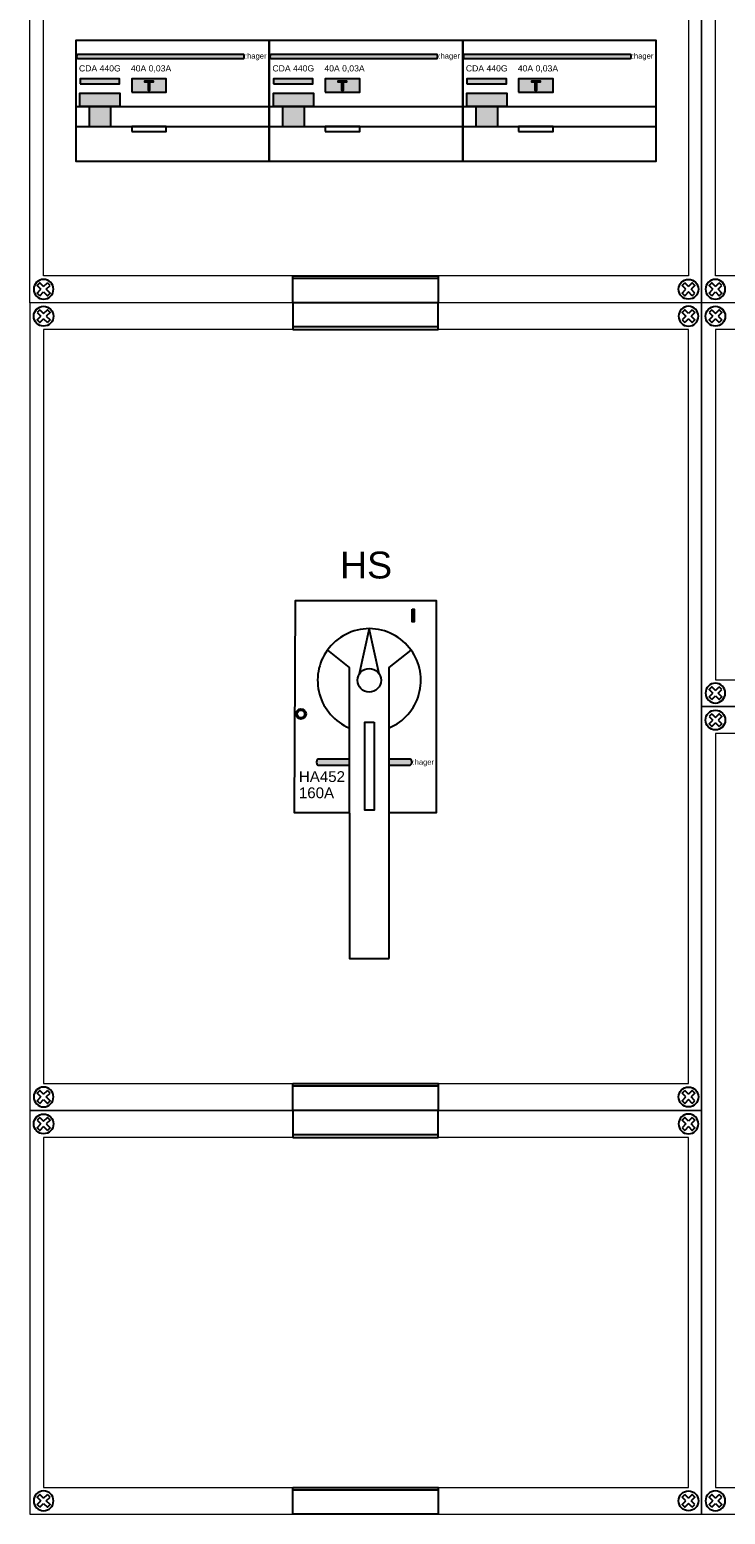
# Model space of a CAD drawing. Header units: millimetres. Extents: x -28926 to 10786, y -11879 to 29672.
# Tile 5 of 24: x -28926 to -26337, y 18870 to 24393. Entities that reach past the tile are written whole.
import ezdxf
from ezdxf.enums import TextEntityAlignment as Align

# ---------------------------------------------------------------- set-up
doc = ezdxf.new("R2010")
doc.units = ezdxf.units.MM
doc.header["$LTSCALE"] = 100
for name, color, linetype in [('EL$6----', 7, 'Continuous'), ('EL6112--', 7, 'Continuous'), ('PDF_Geometry', 7, 'Continuous')]:
    doc.layers.add(name, color=color, linetype=linetype)
doc.styles.add('Arial', font='arial.ttf')

# ---------------------------------------------------------------- blocks, each defined once
blk = doc.blocks.new('schroef')
at = {"layer": 'EL6112--', "color": 0}
for p, q in [((-23.8, 13.9), (-13.9, 23.8)), ((-9.9, 0), (-23.8, 13.9)), ((0, 9.9), (-13.9, 23.8)), ((23.8, -13.9), (9.9, 0)), ((13.9, -23.8), (0, -9.9)), ((13.9, -23.8), (23.8, -13.9))]:
    blk.add_line(p, q, dxfattribs=at)
for points in [[(0, -9.9), (-13.9, -23.8), (-23.8, -13.9), (-9.9, 0)], [(0, 9.9), (13.9, 23.8), (23.8, 13.9), (9.9, 0)]]:
    blk.add_lwpolyline(points, dxfattribs=at)
blk.add_circle((0, 0), 36.8, dxfattribs=at)
blk = doc.blocks.new('*U18')
for points in [[(979.6, -100.1), (1520.8, -100.1), (1520.8, 0), (979.6, 0)], [(979.6, -2904.4), (1520.8, -2904.4), (1520.8, -3004.5), (979.6, -3004.5)]]:
    blk.add_lwpolyline(points, close=True)
for points in [[(1520.8, -90.1), (979.6, -90.1)], [(1520.8, -2914.4), (979.6, -2914.4)]]:
    blk.add_lwpolyline(points)
at = {"layer": 'PDF_Geometry', "lineweight": 5}
for points in [[(2500.4, 0), (0, 0), (0, -3004.5), (2500.4, -3004.5)], [(2452.2, -100.1), (51.9, -100.1), (51.9, -2904.4), (2452.2, -2904.4)]]:
    blk.add_lwpolyline(points, close=True, dxfattribs=at)
at = {"rotation": 180}
blk.add_blockref('schroef', (51.9, -50.1), dxfattribs=at)
at = {"xscale": -1, "rotation": 180}
blk.add_blockref('schroef', (2452.2, -50.1), dxfattribs=at)
at = {"xscale": -1}
blk.add_blockref('schroef', (51.9, -2954.4), dxfattribs=at)
blk.add_blockref('schroef', (2452.2, -2954.4))
blk = doc.blocks.new('*U19')
for points in [[(979.6, -100.1), (1520.8, -100.1), (1520.8, 0), (979.6, 0)], [(979.6, -1402.2), (1520.8, -1402.2), (1520.8, -1502.3), (979.6, -1502.3)]]:
    blk.add_lwpolyline(points, close=True)
for points in [[(1520.8, -90.1), (979.6, -90.1)], [(1520.8, -1412.2), (979.6, -1412.2)]]:
    blk.add_lwpolyline(points)
at = {"layer": 'PDF_Geometry', "lineweight": 5}
for points in [[(2500.4, 0), (0, 0), (0, -1502.3), (2500.4, -1502.3)], [(2452.2, -100.1), (51.9, -100.1), (51.9, -1402.2), (2452.2, -1402.2)]]:
    blk.add_lwpolyline(points, close=True, dxfattribs=at)
at = {"rotation": 180}
blk.add_blockref('schroef', (51.9, -50.1), dxfattribs=at)
at = {"xscale": -1, "rotation": 180}
blk.add_blockref('schroef', (2452.2, -50.1), dxfattribs=at)
at = {"xscale": -1}
blk.add_blockref('schroef', (51.9, -1452.1), dxfattribs=at)
blk.add_blockref('schroef', (2452.2, -1452.1))
blk = doc.blocks.new('*U14')
for points in [[(979.6, -100.1), (1520.8, -100.1), (1520.8, 0), (979.6, 0)], [(3479.9, -100.1), (4021.2, -100.1), (4021.2, 0), (3479.9, 0)], [(979.6, -1402.2), (1520.8, -1402.2), (1520.8, -1502.3), (979.6, -1502.3)], [(3479.9, -1402.2), (4021.2, -1402.2), (4021.2, -1502.3), (3479.9, -1502.3)]]:
    blk.add_lwpolyline(points, close=True)
for points in [[(1520.8, -90.1), (979.6, -90.1)], [(4021.2, -90.1), (3479.9, -90.1)], [(1520.8, -1412.2), (979.6, -1412.2)], [(4021.2, -1412.2), (3479.9, -1412.2)]]:
    blk.add_lwpolyline(points)
at = {"layer": 'PDF_Geometry', "lineweight": 5}
for points in [[(5000.7, 0), (0, 0), (0, -1502.3), (5000.7, -1502.3)], [(4952.6, -100.1), (51.9, -100.1), (51.9, -1402.2), (4952.6, -1402.2)]]:
    blk.add_lwpolyline(points, close=True, dxfattribs=at)
at = {"rotation": 180}
blk.add_blockref('schroef', (51.9, -50.1), dxfattribs=at)
at = {"xscale": -1, "rotation": 180}
blk.add_blockref('schroef', (4952.6, -50.1), dxfattribs=at)
at = {"xscale": -1}
blk.add_blockref('schroef', (51.9, -1452.1), dxfattribs=at)
blk.add_blockref('schroef', (4952.6, -1452.1))
blk = doc.blocks.new('*U13')
for points in [[(979.6, -100.1), (1520.8, -100.1), (1520.8, 0), (979.6, 0)], [(3479.9, -100.1), (4021.2, -100.1), (4021.2, 0), (3479.9, 0)], [(979.6, -2904.4), (1520.8, -2904.4), (1520.8, -3004.5), (979.6, -3004.5)], [(3479.9, -2904.4), (4021.2, -2904.4), (4021.2, -3004.5), (3479.9, -3004.5)]]:
    blk.add_lwpolyline(points, close=True)
for points in [[(1520.8, -90.1), (979.6, -90.1)], [(4021.2, -90.1), (3479.9, -90.1)], [(1520.8, -2914.4), (979.6, -2914.4)], [(4021.2, -2914.4), (3479.9, -2914.4)]]:
    blk.add_lwpolyline(points)
at = {"layer": 'PDF_Geometry', "lineweight": 5}
for points in [[(5000.7, 0), (0, 0), (0, -3004.5), (5000.7, -3004.5)], [(4952.6, -100.1), (51.9, -100.1), (51.9, -2904.4), (4952.6, -2904.4)]]:
    blk.add_lwpolyline(points, close=True, dxfattribs=at)
at = {"rotation": 180}
blk.add_blockref('schroef', (51.9, -50.1), dxfattribs=at)
at = {"xscale": -1, "rotation": 180}
blk.add_blockref('schroef', (4952.6, -50.1), dxfattribs=at)
at = {"xscale": -1}
blk.add_blockref('schroef', (51.9, -2954.4), dxfattribs=at)
blk.add_blockref('schroef', (4952.6, -2954.4))
blk = doc.blocks.new('*U63')
for points in [[(979.6, -100.1), (1520.8, -100.1), (1520.8, 0), (979.6, 0)], [(3479.9, -100.1), (4021.2, -100.1), (4021.2, 0), (3479.9, 0)], [(200.5, -976.7), (2360.5, -976.7), (2360.5, -526.7), (200.5, -526.7)], [(2642.7, -976.3), (4802.7, -976.3), (4802.7, -526.3), (2642.7, -526.3)], [(200.5, -2478.6), (2360.5, -2478.6), (2360.5, -2028.6), (200.5, -2028.6)], [(2642.7, -2478.6), (4802.7, -2478.6), (4802.7, -2028.6), (2642.7, -2028.6)], [(200.5, -3980.9), (2360.5, -3980.9), (2360.5, -3530.9), (200.5, -3530.9)], [(2642.7, -3980.9), (4802.7, -3980.9), (4802.7, -3530.9), (2642.7, -3530.9)]]:
    blk.add_lwpolyline(points, close=True)
for points in [[(1520.8, -90.1), (979.6, -90.1)], [(4021.2, -90.1), (3479.9, -90.1)]]:
    blk.add_lwpolyline(points)
at = {"layer": 'PDF_Geometry', "lineweight": 5}
blk.add_lwpolyline([(0, -4506.8), (0, 0), (5000.7, 0), (5000.7, -4506.8), (0, -4506.8)], dxfattribs=at)
blk.add_lwpolyline([(4952.6, -4406.7), (51.9, -4406.7), (51.9, -100.1), (4952.6, -100.1)], close=True, dxfattribs=at)
at = {"rotation": 180}
blk.add_blockref('schroef', (51.9, -50.1), dxfattribs=at)
at = {"xscale": -1, "rotation": 180}
blk.add_blockref('schroef', (4952.6, -50.1), dxfattribs=at)
at = {"xscale": -1}
blk.add_blockref('schroef', (51.9, -4456.7), dxfattribs=at)
blk.add_blockref('schroef', (4952.6, -4456.7))
blk = doc.blocks.new('*U65')
for points in [[(172, -5482.9), (2332, -5482.9), (2332, -5032.9), (172, -5032.9)], [(979.6, -5909), (1520.8, -5909), (1520.8, -6009), (979.6, -6009)]]:
    blk.add_lwpolyline(points, close=True)
blk.add_lwpolyline([(1520.8, -5919), (979.6, -5919)])
at = {"layer": 'PDF_Geometry', "lineweight": 5}
blk.add_lwpolyline([(0, -6009), (0, 0), (2500.4, 0), (2500.4, -6009), (0, -6009)], dxfattribs=at)
blk.add_lwpolyline([(2452.2, -5909), (51.9, -5909), (51.9, -100.1), (2452.2, -100.1)], close=True, dxfattribs=at)
at = {"xscale": -1}
blk.add_blockref('schroef', (51.9, -5958.9), dxfattribs=at)
blk.add_blockref('schroef', (2452.2, -5958.9))
blk = doc.blocks.new('Hager_HS')
h = blk.add_hatch(color=256)
h.dxf.hatch_style = 1
h.paths.add_polyline_path([(435.3, -78.4), (442.7, -78.4), (442.5, -31), (435, -31)])
h = blk.add_hatch(color=256)
h.dxf.hatch_style = 1
h.paths.add_polyline_path([(40.1, -421.2, 1), (2.4, -421.2, 1)])
h.paths.add_polyline_path([(35, -421.2, -1), (7.4, -421.2, -1)], flags=16)
h = blk.add_hatch(color=160)
h.dxf.hatch_style = 1
edge = h.paths.add_edge_path()
edge.add_line((201.1, -611.5), (201.1, -589.1))
edge.add_line((201.1, -589.1), (83.8, -589.1))
edge.add_arc((95.3, -600.3), 16, 135.8342, 224.1658)
edge.add_line((83.8, -611.5), (201.1, -611.5))
h = blk.add_hatch(color=160)
h.dxf.hatch_style = 1
edge = h.paths.add_edge_path()
edge.add_line((350, -589.1), (350, -611.5))
edge.add_line((350, -611.5), (427.9, -611.5))
edge.add_arc((422, -600.3), 12.6, 298.0048, 421.9952)
edge.add_line((427.9, -589.1), (350, -589.1))
at = {"flags": 128}
for points in [[(350, -787.5), (525.2, -787.5), (525.2, 0), (0, 0), (-4.5, -787.5), (201.4, -787.5)], [(312.5, -272.3), (275.4, -103.8), (238.4, -272.2)]]:
    blk.add_lwpolyline(points, dxfattribs=at)
blk.add_lwpolyline([(435, -31), (442.5, -31), (442.7, -78.4), (435.3, -78.4)], close=True)
at = {"color": 0}
blk.add_lwpolyline([(350, -1330.6), (350, -248.4), (431.4, -183.8, 0.512843), (119.4, -183.8), (200.9, -248.1), (202, -1330.6)], format="xyb", close=True, dxfattribs=at)
at = {"flags": 128}
blk.add_lwpolyline([(293.6, -451.9), (293.6, -778.7), (258.4, -778.7), (258.4, -451.9)], close=True, dxfattribs=at)
for points in [[(201.3, -589.1), (84.1, -589.1, 0.40571), (84.1, -611.5), (201.4, -611.5)], [(350, -611.5), (427.9, -611.5, 0.600803), (427.9, -589.1), (350, -589.1)]]:
    blk.add_lwpolyline(points, format="xyb", dxfattribs=at)
for centre, radius in [((275.4, -295.9), 43.9), ((21.2, -421.2), 18.9), ((21.2, -421.2), 13.8)]:
    blk.add_circle(centre, radius)
for start, end in [(144.3014, 247.2332), (292.8414, 35.863)]:
    blk.add_arc((275.4, -295.9), 192.1, start, end)
at = {"color": 160, "style": 'Arial'}
blk.add_text(':hager', height=20, dxfattribs=at).set_placement((437.1, -609.9))
at = {"style": 'Arial'}
for s, p in [('HA452', (13.5, -674.2)), ('160A', (13.5, -734.5))]:
    blk.add_text(s, height=40.18, dxfattribs=at).set_placement(p)
blk = doc.blocks.new('*U64')
h = blk.add_hatch(color=160)
h.dxf.hatch_style = 1
edge = h.paths.add_edge_path()
edge.add_line((5.5, -68), (624.8, -68))
edge.add_arc((612.7, -60.5), 14.2, 327.9879, 392.0121)
edge.add_line((624.8, -52.9), (5.5, -52.9))
edge.add_arc((13.3, -60.5), 10.8, 135.8315, 224.1685)
h = blk.add_hatch(color=1)
h.dxf.hatch_style = 1
h.paths.add_polyline_path([(162.3, -142.9), (15.5, -142.9), (15.5, -161.5), (162.3, -161.5)])
h = blk.add_hatch(color=160)
h.dxf.hatch_style = 1
h.paths.add_polyline_path([(336.6, -142.9), (207.7, -142.9), (207.7, -192.5), (336.6, -192.5)])
h = blk.add_hatch(color=256)
h.dxf.hatch_style = 1
h.paths.add_polyline_path([(164.1, -196.2), (15.3, -196.2), (15.3, -245.8), (164.1, -245.8)])
blk.add_hatch(color=256).paths.add_polyline_path([(48.9, -321), (130.4, -321), (130.4, -245.8), (48.9, -245.8)])
at = {"color": 0}
blk.add_lwpolyline([(0, 0), (0, -450), (720, -450), (720, 0), (0, 0)], dxfattribs=at)
blk.add_lwpolyline([(5.5, -68), (624.8, -68, 0.28686), (624.8, -52.9), (5.5, -52.9, 0.405738)], format="xyb", close=True)
at = {"flags": 128}
for points in [[(15.5, -161.5), (162.3, -161.5), (162.3, -142.9), (15.5, -142.9), (15.5, -161.5)], [(207.7, -192.5), (336.6, -192.5), (336.6, -142.9), (207.7, -142.9), (207.7, -192.5)], [(15.3, -245.8), (15.3, -196.2), (164.1, -196.2), (164.1, -245.8), (15.3, -245.8)], [(0, -245.8), (720, -245.8)], [(0, -321), (720, -321)], [(207.7, -339.6), (336.6, -339.6), (336.6, -321), (207.7, -321), (207.7, -339.6)]]:
    blk.add_lwpolyline(points, dxfattribs=at)
blk.add_lwpolyline([(269.9, -155.6), (256.5, -155.6), (256.5, -151.1), (287.8, -151.1), (287.8, -155.6), (274.4, -155.6), (274.4, -186.9), (269.9, -186.9)], close=True)
at = {"color": 0}
blk.add_lwpolyline([(48.9, -321), (130.4, -321), (130.4, -245.8), (48.9, -245.8)], close=True, dxfattribs=at)
blk.add_lwpolyline([(48.9, -321), (130.4, -321), (130.4, -245.8), (48.9, -245.8)], close=True, dxfattribs=at)
at = {"color": 160, "style": 'Arial'}
blk.add_text(':hager', height=20.34, dxfattribs=at).set_placement((629.1, -68.1))
at = {"style": 'Arial'}
blk.add_text('40A 0,03A', height=23, dxfattribs=at).set_placement((204.8, -115.7))
blk.add_attdef('TYPENUMMER', (11.5, -115.7), '', height=23, dxfattribs=at)

msp = doc.modelspace()

# ---------------------------------------------------------------- block references
at = {"layer": 'EL$6----'}
for name, p in [('*U65', (-28925.9, 29385.9)), ('*U63', (-26425.5, 27883.7)), ('*U18', (-28925.9, 23376.9)), ('*U14', (-26425.5, 23376.9)), ('Hager_HS', (-27937.4, 22268.4)), ('*U13', (-26425.5, 21874.6)), ('*U19', (-28925.9, 20372.3))]:
    msp.add_blockref(name, p, dxfattribs=at)
for p in [(-28753.9, 24353), (-28033.9, 24353), (-27313.9, 24353)]:
    msp.add_blockref('*U64', p, dxfattribs=at).add_auto_attribs({'TYPENUMMER': 'CDA 440G'})

# ---------------------------------------------------------------- texts
at = {"layer": 'EL$6----', "color": 0, "style": 'Arial'}
msp.add_text('HS', height=100, dxfattribs=at).set_placement((-27673.9, 22321.2), align=Align.BOTTOM_CENTER)

doc.saveas('drawing.dxf')
